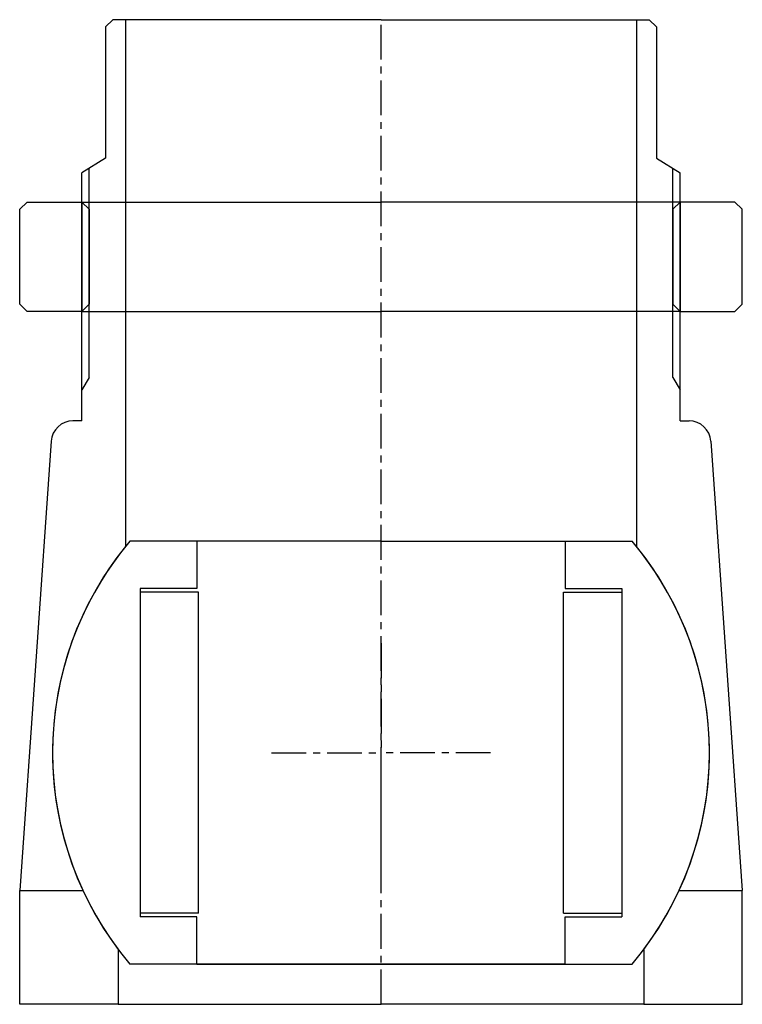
# Model space of a CAD drawing. Header units: millimetres. Extents: x -50 to 50, y 0 to 135.
import ezdxf

# ---------------------------------------------------------------- set-up
doc = ezdxf.new("R2010")
doc.units = ezdxf.units.MM
doc.header["$LTSCALE"] = 0.15
doc.header["$MEASUREMENT"] = 0
doc.linetypes.add('CENTER', pattern=[50.8, 31.75, -6.35, 6.35, -6.35])
doc.layers.get('0').update_dxf_attribs({"linetype": 'CONTINUOUS'})
doc.layers.add('CENTER', color=1, linetype='CENTER')

# ---------------------------------------------------------------- blocks, each defined once
blk = doc.blocks.new('Ball-90-50')
for p, q in [((0, 29), (-34.41, 29)), ((-25.25, 29), (-25.25, 22.5)), ((0, 29), (34.41, 29)), ((25.25, 29), (25.25, 22.5)), ((-33, 22.5), (-33, -22.5)), ((-25.25, 22.5), (-33, 22.5)), ((-25, 22), (-33, 22)), ((-25, -22), (-25, 22)), ((25, -22), (25, 22)), ((25, 22), (33, 22)), ((25.25, 22.5), (33, 22.5)), ((33, 22.5), (33, -22.5)), ((-25, -22), (-33, -22)), ((-25.25, -22.5), (-33, -22.5)), ((-25.25, -29), (-25.25, -22.5)), ((25, -22), (33, -22)), ((25.25, -22.5), (33, -22.5)), ((25.25, -29), (25.25, -22.5)), ((0, -29), (-34.41, -29)), ((-25.25, -29), (0, -29)), ((0, -29), (34.41, -29)), ((25.25, -29), (0, -29))]:
    blk.add_line(p, q)
for start, end in [(139.876, 220.124), (319.876, 40.124)]:
    blk.add_arc((0, 0), 45, start, end)
at = {"layer": 'CENTER'}
for p in [(0, 15), (-15, 0), (15, 0), (0, -15)]:
    blk.add_line(p, (0, 0), dxfattribs=at)
blk = doc.blocks.new('5BT-98-90-house')
for p, q in [((-36.75, 100.5), (-37.75, 99.5)), ((-35, 100.5), (-36.75, 100.5)), ((-35, 100.5), (-35, 28.28)), ((0, 100.5), (-35, 100.5)), ((0, 100.5), (35, 100.5)), ((35, 100.5), (35, 28.28)), ((35, 100.5), (36.75, 100.5)), ((36.75, 100.5), (37.75, 99.5)), ((-37.75, 99.5), (-37.75, 81.5)), ((37.75, 99.5), (37.75, 81.5)), ((-37.75, 81.5), (-41, 79.5)), ((37.75, 81.5), (41, 79.5)), ((-40, 51.43), (-40, 80.12)), ((40, 51.43), (40, 80.12)), ((-41, 45.5), (-41, 79.5)), ((41, 45.5), (41, 79.5)), ((-40, 51.43), (-41, 49.74)), ((40, 51.43), (41, 49.74)), ((-41, 45.5), (-42.2, 45.5)), ((41, 45.5), (42.2, 45.5)), ((-45.19, 42.69), (-49.5, -18.9)), ((45.19, 42.69), (49.5, -18.9)), ((-49.5, -34.5), (-49.5, -18.9)), ((-49.5, -18.9), (-40.84, -18.9)), ((40.84, -18.9), (49.5, -18.9)), ((49.5, -34.5), (49.5, -18.9)), ((-36, -27), (-36, -34.5)), ((36, -27), (36, -34.5)), ((-36, -34.5), (-49.5, -34.5)), ((-36, -34.5), (0, -34.5)), ((36, -34.5), (0, -34.5)), ((36, -34.5), (49.5, -34.5))]:
    blk.add_line(p, q)
for centre, radius, start, end in [((-42.2, 42.5), 3, 89.9974, 176.3089), ((42.2, 42.5), 3, 3.6915, 90), ((0, 0), 45, 141.0576, 216.8699), ((0, 0), 45, 323.1301, 38.9424)]:
    blk.add_arc(centre, radius, start, end)
at = {"layer": 'CENTER'}
blk.add_line((0, -34.5), (0, 100.5), dxfattribs=at)
blk = doc.blocks.new('5BT-98-90-nut')
for p, q in [((-48.5, 15), (-49.5, 14)), ((-48.5, 15), (-41, 15)), ((-41, 15), (0, 15)), ((-41, 15), (-41, 0)), ((-41, 15), (-40, 14)), ((41, 15), (0, 15)), ((41, 15), (40, 14)), ((41, 15), (41, 0)), ((48.5, 15), (41, 15)), ((48.5, 15), (49.5, 14)), ((-49.5, 1), (-49.5, 14)), ((-40, 14), (-40, 1)), ((40, 14), (40, 1)), ((49.5, 1), (49.5, 14)), ((-48.5, 0), (-49.5, 1)), ((-41, 0), (-48.5, 0)), ((-40, 1), (-41, 0)), ((-41, 0), (0, 0)), ((41, 0), (0, 0)), ((40, 1), (41, 0)), ((41, 0), (48.5, 0)), ((48.5, 0), (49.5, 1))]:
    blk.add_line(p, q)

msp = doc.modelspace()

# ---------------------------------------------------------------- block references
for name, p in [('5BT-98-90-house', (0, 34.5)), ('5BT-98-90-nut', (0, 95)), ('Ball-90-50', (0, 34.5))]:
    msp.add_blockref(name, p)

doc.saveas('drawing.dxf')
